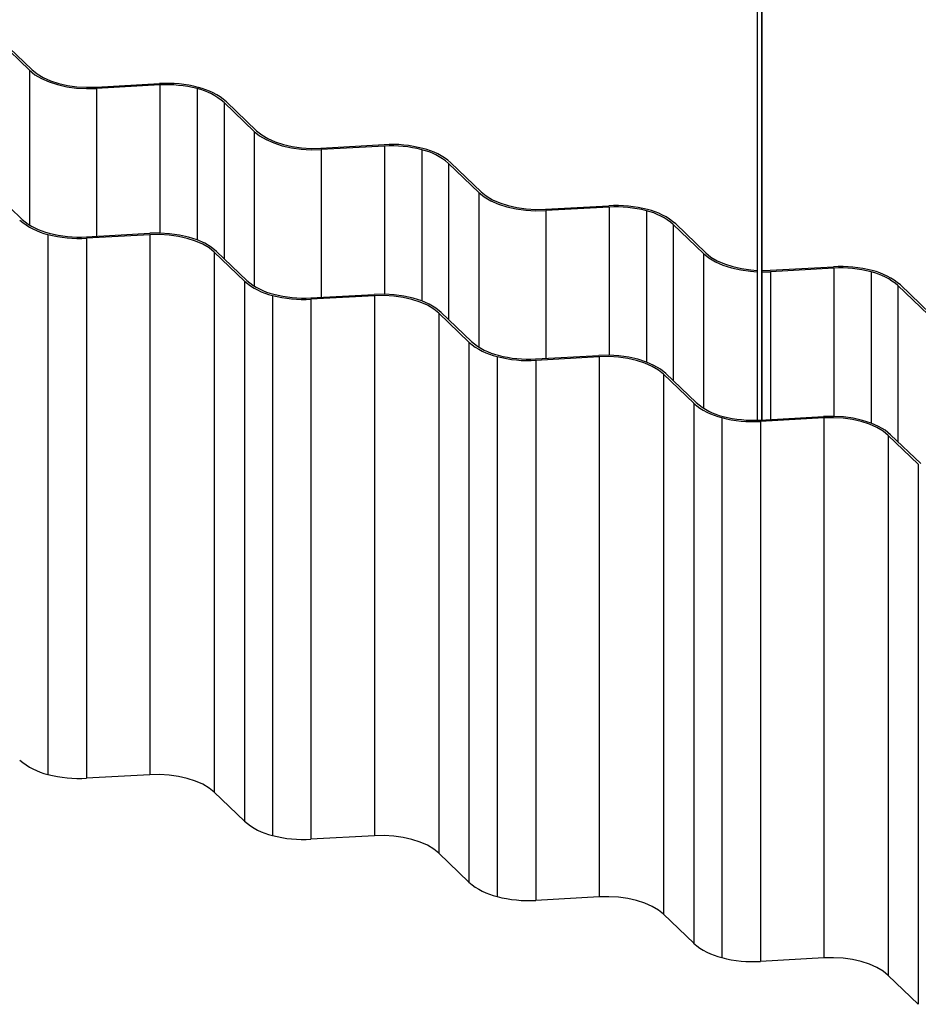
# Paper-space layout '_Trimétrica' of a CAD drawing. Header units: millimetres. Extents: x -488 to 488, y -239 to 519.
# Tile 2 of 5: x 3 to 268, y -187 to 104. Entities that reach past the tile are written whole.
import ezdxf

# ---------------------------------------------------------------- set-up
doc = ezdxf.new("R2010")
doc.units = ezdxf.units.MM

psp = doc.layouts.new('_Trimétrica')

# ---------------------------------------------------------------- linework, layer by layer
at = {"color": 7, "linetype": 'Continuous', "lineweight": 25}
for p, q in [((220.35, 342.18), (220.35, -14.41)), ((221.85, -14.34), (221.85, 342.18)), ((5.54, 88.88), (-3.35, 97.42)), ((-2.65, 97.61), (6.24, 89.08)), ((25.22, 83.92), (43.92, 84.96)), ((44, 84.55), (25.31, 83.51)), ((71.87, 70.85), (62.98, 79.39)), ((63.69, 79.58), (72.57, 71.05)), ((91.55, 65.89), (110.25, 66.93)), ((110.33, 66.52), (91.64, 65.48)), ((138.2, 52.83), (129.27, 61.4)), ((129.97, 61.6), (138.91, 53.02)), ((-5.53, 53.41), (3.36, 44.87)), ((157.88, 47.86), (176.58, 48.9)), ((176.67, 48.49), (157.97, 47.45)), ((22.33, 39.72), (41.03, 40.75)), ((204.53, 34.8), (195.64, 43.33)), ((196.35, 43.53), (205.24, 34.99)), ((10.94, 40.44), (10.94, -119)), ((41.12, 40.34), (22.42, 39.31)), ((22.42, 39.31), (22.42, -120.13)), ((41.12, 40.34), (41.12, -119.09)), ((68.98, 26.65), (60.09, 35.19)), ((60.09, 35.19), (60.09, -124.25)), ((60.8, 35.38), (69.69, 26.85)), ((221.85, 29.78), (224.22, 29.83)), ((221.85, 29.37), (224.3, 29.43)), ((224.22, 29.83), (242.91, 30.87)), ((243, 30.46), (224.3, 29.43)), ((68.98, 26.65), (68.98, -132.78)), ((270.86, 16.77), (261.98, 25.31)), ((262.68, 25.5), (271.57, 16.97)), ((77.27, 22.41), (77.27, -137.02)), ((88.57, 21.68), (107.36, 22.73)), ((107.45, 22.32), (88.66, 21.27)), ((88.66, 21.27), (88.66, -138.16)), ((107.45, 22.32), (107.45, -137.12)), ((135.31, 8.62), (126.43, 17.16)), ((126.43, 17.16), (126.43, -142.27)), ((127.13, 17.35), (136.02, 8.82)), ((135.31, 8.62), (135.31, -150.81)), ((143.61, 4.38), (143.61, -155.05)), ((155, 3.66), (173.69, 4.7)), ((173.78, 4.29), (155.08, 3.25)), ((155.08, 3.25), (155.08, -156.18)), ((173.78, 4.29), (173.78, -155.14)), ((201.65, -9.4), (192.76, -0.87)), ((192.76, -0.87), (192.76, -160.3)), ((193.46, -0.67), (202.35, -9.21)), ((201.65, -9.4), (201.65, -168.84)), ((209.94, -13.65), (209.94, -173.08)), ((221.33, -14.37), (240.03, -13.33)), ((240.11, -13.74), (221.41, -14.78)), ((240.11, -13.74), (240.11, -173.17)), ((221.41, -14.78), (221.41, -174.21)), ((267.98, -27.43), (259.09, -18.9)), ((259.09, -18.9), (259.09, -178.33)), ((259.79, -18.7), (268.68, -27.24)), ((267.98, -27.43), (267.98, -186.87)), ((41.12, -119.09), (22.42, -120.13)), ((68.98, -132.78), (60.09, -124.25)), ((107.45, -137.12), (88.66, -138.16)), ((135.31, -150.81), (126.43, -142.27)), ((173.78, -155.14), (155.08, -156.18)), ((201.65, -168.84), (192.76, -160.3)), ((240.11, -173.17), (221.41, -174.21)), ((267.98, -186.87), (259.09, -178.33))]:
    psp.add_line(p, q, dxfattribs=at)
at = {"color": 8, "linetype": 'Continuous', "lineweight": 25}
for p, q in [((221.77, -14.34), (221.77, 342.17)), ((5.54, 88.88), (5.54, 43.21)), ((44, 84.55), (44, 40.8)), ((25.31, 83.51), (25.31, 39.88)), ((55.02, 83.46), (55.02, 38.81)), ((62.98, 79.39), (62.98, 33.29)), ((71.87, 70.85), (71.87, 25.18)), ((91.64, 65.48), (91.64, 21.85)), ((110.33, 66.52), (110.33, 22.78)), ((121.35, 65.43), (121.35, 20.78)), ((129.27, 61.4), (129.27, 15.3)), ((138.2, 52.83), (138.2, 7.15)), ((157.97, 47.45), (157.97, 3.83)), ((176.67, 48.49), (176.67, 4.75)), ((187.68, 47.4), (187.68, 2.76)), ((195.64, 43.33), (195.64, -2.77)), ((204.53, 34.8), (204.53, -10.87)), ((224.3, 29.43), (224.3, -14.2)), ((243, 30.46), (243, -13.28)), ((254.02, 29.38), (254.02, -15.27)), ((261.98, 25.31), (261.98, -20.8))]:
    psp.add_line(p, q, dxfattribs=at)
at = {"color": 7, "linetype": 'Continuous', "lineweight": 25, "flags": 128}
for points in [[(5.54, 88.88), (7.13, 87.59), (9.07, 86.44), (11.32, 85.45), (13.83, 84.64), (16.54, 84.03), (19.4, 83.63), (22.35, 83.46), (25.31, 83.51)], [(6.24, 89.08), (7.77, 87.84), (9.63, 86.73), (11.79, 85.78), (14.2, 85), (16.81, 84.42), (19.55, 84.04), (22.38, 83.87), (25.22, 83.92)], [(71.87, 70.85), (73.46, 69.57), (75.4, 68.41), (77.65, 67.42), (80.16, 66.61), (82.87, 66), (85.73, 65.6), (88.68, 65.43), (91.64, 65.48)], [(72.57, 71.05), (74.1, 69.81), (75.96, 68.71), (78.12, 67.75), (80.53, 66.98), (83.14, 66.39), (85.89, 66.01), (88.71, 65.84), (91.55, 65.89)], [(138.2, 52.83), (139.79, 51.54), (141.73, 50.39), (143.98, 49.39), (146.49, 48.58), (149.21, 47.97), (152.07, 47.58), (155.01, 47.4), (157.97, 47.45)], [(138.91, 53.02), (140.43, 51.78), (142.29, 50.68), (144.45, 49.73), (146.86, 48.95), (149.47, 48.36), (152.22, 47.98), (155.04, 47.81), (157.88, 47.86)], [(60.8, 35.38), (59.21, 36.67), (57.27, 37.82), (55.02, 38.81), (52.51, 39.62), (49.79, 40.23), (46.93, 40.63), (43.99, 40.8), (41.03, 40.75)], [(60.09, 35.19), (58.57, 36.42), (56.71, 37.53), (54.54, 38.48), (52.14, 39.26), (49.53, 39.84), (46.78, 40.22), (43.96, 40.39), (41.12, 40.34)], [(205.24, 34.99), (206.76, 33.76), (208.63, 32.65), (210.79, 31.7), (213.2, 30.92), (215.8, 30.33), (218.55, 29.95), (220.35, 29.82)], [(204.53, 34.8), (206.12, 33.51), (208.06, 32.36), (210.31, 31.37), (212.82, 30.56), (215.54, 29.95), (218.4, 29.55), (220.35, 29.41)], [(127.13, 17.35), (125.54, 18.64), (123.6, 19.79), (121.35, 20.78), (118.84, 21.59), (116.12, 22.2), (113.26, 22.6), (110.32, 22.78), (107.36, 22.73)], [(126.43, 17.16), (124.9, 18.39), (123.04, 19.5), (120.88, 20.45), (118.47, 21.23), (115.86, 21.82), (113.11, 22.2), (110.29, 22.36), (107.45, 22.32)], [(193.46, -0.67), (191.87, 0.61), (189.93, 1.77), (187.68, 2.76), (185.17, 3.57), (182.46, 4.18), (179.6, 4.57), (176.65, 4.75), (173.69, 4.7)], [(192.76, -0.87), (191.23, 0.37), (189.37, 1.47), (187.21, 2.43), (184.8, 3.2), (182.19, 3.79), (179.45, 4.17), (176.62, 4.34), (173.78, 4.29)], [(259.79, -18.7), (258.2, -17.41), (256.26, -16.26), (254.01, -15.27), (251.5, -14.46), (248.79, -13.85), (245.93, -13.45), (242.99, -13.28), (240.03, -13.33)], [(259.09, -18.9), (257.56, -17.66), (255.7, -16.55), (253.54, -15.6), (251.13, -14.82), (248.52, -14.24), (245.78, -13.86), (242.95, -13.69), (240.11, -13.74)], [(60.09, -124.25), (58.57, -123.01), (56.71, -121.91), (54.54, -120.95), (52.14, -120.18), (49.53, -119.59), (46.78, -119.21), (43.96, -119.04), (41.12, -119.09)], [(126.43, -142.27), (124.9, -141.04), (123.04, -139.93), (120.88, -138.98), (118.47, -138.2), (115.86, -137.62), (113.11, -137.24), (110.29, -137.07), (107.45, -137.12)], [(192.76, -160.3), (191.23, -159.07), (189.37, -157.96), (187.21, -157.01), (184.8, -156.23), (182.19, -155.64), (179.45, -155.26), (176.62, -155.1), (173.78, -155.14)], [(259.09, -178.33), (257.56, -177.09), (255.7, -175.99), (253.54, -175.04), (251.13, -174.26), (248.52, -173.67), (245.78, -173.29), (242.95, -173.12), (240.11, -173.17)]]:
    psp.add_lwpolyline(points, dxfattribs=at)
at = {"color": 7, "linetype": 'Continuous', "lineweight": 25}
for centre, radius, start, end in [((46.11, 48.39), 36.63, 75.3142, 93.428), ((46.11, 49.44), 35.17, 75.3142, 93.428), ((50.78, 65.36), 18.59, 48.9956, 76.8183), ((50.98, 64.97), 19.37, 48.9956, 76.8183), ((112.44, 30.36), 36.63, 75.3142, 93.4283), ((112.44, 31.41), 35.17, 75.3142, 93.4283), ((117.08, 47.25), 18.68, 49.2638, 76.7761), ((117.28, 46.86), 19.45, 49.2584, 76.777), ((178.77, 12.33), 36.63, 75.3142, 93.428), ((178.77, 13.39), 35.17, 75.3142, 93.428), ((183.44, 29.3), 18.59, 48.9956, 76.8183), ((183.64, 28.91), 19.37, 48.9956, 76.8183), ((15.36, 59.29), 19.37, 228.9956, 256.8183), ((15.56, 58.9), 18.59, 228.9956, 256.8183), ((20.23, 74.82), 35.17, 255.3142, 273.428), ((20.23, 75.87), 36.63, 255.3142, 273.428), ((245.1, -5.69), 36.63, 75.3142, 93.428), ((245.1, -4.64), 35.17, 75.3142, 93.428), ((249.78, 11.27), 18.59, 48.9956, 76.8183), ((249.97, 10.88), 19.37, 48.9956, 76.8183), ((81.69, 41.27), 19.37, 228.9949, 256.8184), ((81.89, 40.88), 18.59, 228.9949, 256.8184), ((86.56, 57.82), 36.61, 255.31, 273.2876), ((86.56, 56.77), 35.14, 255.3099, 273.2847), ((148.22, 22.85), 18.59, 228.9956, 256.8183), ((148.02, 23.24), 19.37, 228.9956, 256.8183), ((152.89, 39.82), 36.63, 255.3142, 273.428), ((152.89, 38.77), 35.17, 255.3142, 273.428), ((214.35, 5.21), 19.37, 228.9956, 256.8183), ((214.55, 4.82), 18.59, 228.9956, 256.8183), ((219.22, 21.79), 36.63, 255.3142, 273.428), ((219.23, 20.74), 35.17, 255.3142, 273.428), ((15.36, -100.14), 19.37, 228.9956, 256.8183), ((20.23, -83.56), 36.63, 255.3142, 273.428), ((81.69, -118.17), 19.37, 228.9949, 256.8184), ((86.56, -101.61), 36.61, 255.31, 273.2876), ((148.02, -136.19), 19.37, 228.9956, 256.8183), ((152.89, -119.61), 36.63, 255.3142, 273.428), ((214.35, -154.22), 19.37, 228.9956, 256.8183), ((219.22, -137.64), 36.63, 255.3142, 273.428)]:
    psp.add_arc(centre, radius, start, end, dxfattribs=at)

doc.saveas('drawing.dxf')
